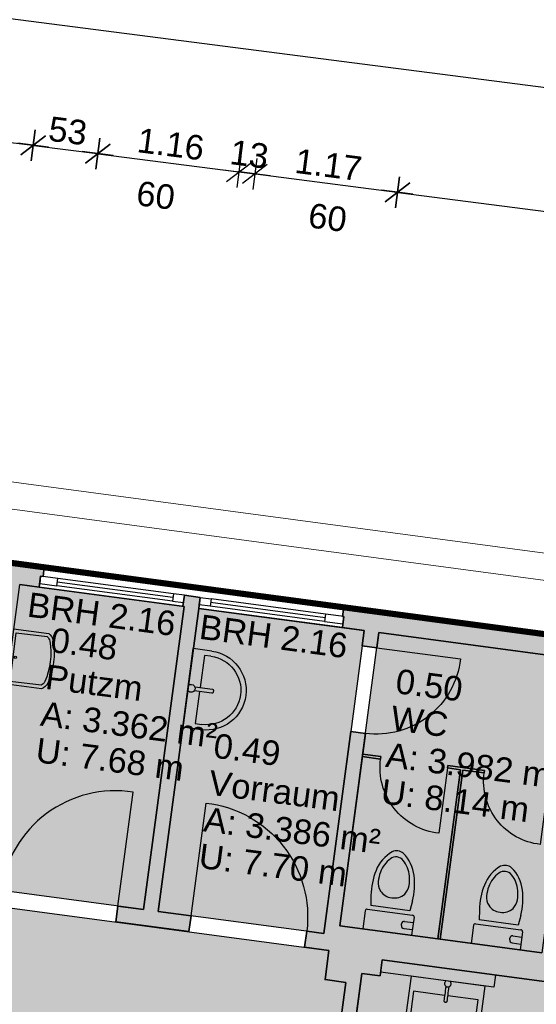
# Model space of a CAD drawing. Header units: metres. Extents: x 344112.5 to 344211.1, y 5709456.4 to 5709545.2.
# Tile 11 of 51: x 344142.1 to 344146.3, y 5709487.4 to 5709495.4. Entities that reach past the tile are written whole.
import ezdxf
from ezdxf.enums import TextEntityAlignment as Align

# ---------------------------------------------------------------- set-up
doc = ezdxf.new("R2010")
doc.units = ezdxf.units.M
doc.linetypes.add('AUSGEZOGEN', pattern=[0])
doc.layers.add('Bemassung', color=7, linetype='Continuous')
doc.layers.add('Polygonflächen', color=7, linetype='Continuous')
doc.layers.add('BGF', color=2, linetype='Continuous', plot=False)
for name, color, linetype, lineweight in [('Dach', 6, 'AUSGEZOGEN', 13), ('Fenster', 7, 'AUSGEZOGEN', 25), ('Sanitär', 7, 'AUSGEZOGEN', 25), ('Schraffur', 8, 'Continuous', 25), ('Text', 7, 'Continuous', 13), ('Türen', 7, 'AUSGEZOGEN', 25), ('Wand', 7, 'AUSGEZOGEN', 35)]:
    doc.layers.add(name, color=color, linetype=linetype, lineweight=lineweight)
doc.styles.get("Standard").update_dxf_attribs({"font": 'arial.ttf'})
doc.dimstyles.new('1', dxfattribs={"dimtxt": 0.2, "dimasz": 0.005, "dimexe": 0.08, "dimexo": 0, "dimgap": 0.05, "dimtad": 3, "dimzin": 3, "dimdsep": 46, "dimtxsty": 'Standard', "dimblk": '1000hands_BEMPFEIL', "dimcen": 1, "dimdle": 0.08, "dimse1": 1, "dimse2": 1, "dimclre": 256, "dimazin": 2, "dimtfac": 1, "dimtix": 1, "dimtmove": 2, "dimatfit": 3, "dimldrblk": '1000hands_BEMPFEIL', "dimfxl": 1, "dimtolj": 1, "dimtzin": 0, "dimarcsym": 0})
doc.dimstyles.new('Copy of 1', dxfattribs={"dimtxt": 0.2, "dimasz": 0.005, "dimexe": 0.08, "dimexo": 0, "dimgap": 0.05, "dimtad": 3, "dimdec": 0, "dimlfac": 100, "dimzin": 3, "dimdsep": 46, "dimtxsty": 'Standard', "dimblk": '1000hands_BEMPFEIL', "dimcen": 1, "dimdle": 0.08, "dimse1": 1, "dimse2": 1, "dimclre": 256, "dimazin": 2, "dimtfac": 1, "dimtdec": 0, "dimtix": 1, "dimtmove": 2, "dimatfit": 3, "dimldrblk": '1000hands_BEMPFEIL', "dimfxl": 1, "dimtolj": 1, "dimtzin": 0, "dimarcsym": 0})

# ---------------------------------------------------------------- blocks, each defined once
blk = doc.blocks.new('A$C3A5037E9')
at = {"layer": 'Sanitär'}
for p, q in [((-0.0164, 0.2012), (-0.0164, 0.0538)), ((0.0164, 0.0538), (0.0164, 0.2012)), ((-0.3273, 0.1527), (-0.3273, 0)), ((-0.2836, 0.0982), (-0.2836, 0.1527)), ((-0.0164, 0.0982), (-0.2836, 0.0982)), ((0.2836, 0.0982), (0.0164, 0.0982)), ((0.2836, 0.1527), (0.2836, 0.0982)), ((0.3273, 0.1527), (0.3273, 0))]:
    blk.add_line(p, q, dxfattribs=at)
blk.add_lwpolyline([(-0.3273, 0), (0.3273, 0)], dxfattribs=at)
for centre, radius, start, end in [((0, 0.1527), 0.3273, 360, 180), ((0, 0.0255), 0.0327, 360, 180), ((0, 0.0255), 0.0327, 180, 231.67049), ((0, 0.0255), 0.0327, 308.32951, 360)]:
    blk.add_arc(centre, radius, start, end, dxfattribs=at)
at = {"layer": 'Sanitär', "ltscale": 0.5}
blk.add_arc((0, 0.1527), 0.2836, 360, 180, dxfattribs=at)
at = {"layer": 'Sanitär'}
blk.add_open_spline([(0.0164, 0.2012), (0.0164, 0.2025), (0.0155, 0.2049), (0.0119, 0.2081), (0.0064, 0.2102), (0, 0.2109), (-0.0064, 0.2102), (-0.0119, 0.2081), (-0.0155, 0.2049), (-0.0164, 0.2025), (-0.0164, 0.2012)], degree=3, dxfattribs=at)
blk = doc.blocks.new('A$C0B9A1A38')
at = {"layer": 'Sanitär'}
for p, q in [((-0.172, -0.1278), (-0.172, 0)), ((0.172, -0.1278), (0.172, 0)), ((-0.1104, -0.0402), (-0.172, -0.0402)), ((-0.0916, -0.059), (-0.0916, -0.0715)), ((-0.1104, -0.0902), (-0.172, -0.0902)), ((0.1595, -0.1403), (-0.1595, -0.1403)), ((-0.1462, -0.2389), (-0.1374, -0.1692)), ((-0.1374, -0.1692), (0.1374, -0.1692)), ((0.1462, -0.2389), (0.1374, -0.1692))]:
    blk.add_line(p, q, dxfattribs=at)
for centre, radius, start, end in [((-0.1104, -0.059), 0.0188, 360, 90.00001), ((-0.1595, -0.1278), 0.0125, 180.00003, 270), ((-0.1104, -0.0715), 0.0188, 270, 360), ((0.1595, -0.1278), 0.0125, 270, 360), ((0.3531, -0.2939), 0.5023, 173.71402, 194.05169), ((-0.0038, -0.349), 0.1073, 88.33735, 139.91156), ((0.0038, -0.349), 0.1073, 40.08844, 91.66265), ((-0.3531, -0.2939), 0.5023, 345.9483, 6.28598), ((0.1355, -0.3516), 0.2446, 177.96841, 193.52907), ((0.0001, -0.3469), 0.1089, 142.00731, 178.05316), ((-0.0001, -0.3469), 0.1089, 1.94684, 37.99269), ((-0.1355, -0.3516), 0.2446, 346.47093, 2.03159), ((0.0964, -0.3651), 0.2034, 192.3952, 225.95076), ((-0.0964, -0.3651), 0.2034, 314.04924, 347.6048), ((0.1197, -0.3529), 0.2616, 193.93182, 232.72293), ((-0.1197, -0.3529), 0.2616, 307.27707, 346.06818), ((0.0001, -0.465), 0.0647, 225.80607, 269.94071), ((-0.0001, -0.465), 0.0647, 270.05929, 314.19393), ((0.0001, -0.4979), 0.0741, 238.41336, 269.94158), ((-0.0001, -0.4979), 0.0741, 270.05842, 301.58664)]:
    blk.add_arc(centre, radius, start, end, dxfattribs=at)
blk = doc.blocks.new('A$C11B22A7E')
at = {"layer": 'Sanitär'}
for points in [[(-0.0298, 0.1515), (0.1639, 0.1515, -0.179535), (0.1937, 0.1164, -0.14038), (0.1937, -0.1175, -0.179535), (0.1639, -0.1525), (-0.0298, -0.1525)], [(-0.0114, 0.1331), (0.1587, 0.1331, -0.152411), (0.1762, 0.1107, -0.139519), (0.1762, -0.1117, -0.152411), (0.1587, -0.1342), (-0.0114, -0.1342)]]:
    blk.add_lwpolyline(points, format="xyb", dxfattribs=at)
blk.add_lwpolyline([(-0.0114, -0.1342), (-0.0114, 0.1331)], dxfattribs=at)
blk.add_circle((0, 0), 0.00639, dxfattribs=at)
blk = doc.blocks.new('San')
at = {"layer": 'Sanitär'}
for points in [[(92.3187, 100.3011), (92.7651, 100.3011, 0.460072), (92.8537, 100.4265, -0.082174), (92.8537, 100.7992, 0.460072), (92.7651, 100.9246), (92.3187, 100.9246)], [(92.4399, 100.5993), (92.4399, 100.3387), (92.6997, 100.3387), (92.7561, 100.3387, 0.305882), (92.7945, 100.4451, -0.093251), (92.7945, 100.7735, 0.305857), (92.7561, 100.8799, 0.005001), (92.7556, 100.8799), (92.4399, 100.8799), (92.4399, 100.6266)]]:
    blk.add_lwpolyline(points, format="xyb", dxfattribs=at)
blk.add_lwpolyline([(92.3187, 100.9243), (92.3187, 100.3011)], dxfattribs=at)
for start, end in [(90.00001, 141.67049), (218.32952, 270.00001), (270.00001, 90.00001)]:
    blk.add_arc((92.3399, 100.6129), 0.0273, start, end, dxfattribs=at)
blk.add_open_spline([(92.3636, 100.5993), (92.4132, 100.5993), (92.4543, 100.5993), (92.4868, 100.5993), (92.4878, 100.5993), (92.4899, 100.6), (92.4925, 100.603), (92.4943, 100.6076), (92.4949, 100.6129), (92.4943, 100.6183), (92.4925, 100.6228), (92.4899, 100.6259), (92.4878, 100.6266), (92.4868, 100.6266), (92.4543, 100.6266), (92.4132, 100.6266), (92.3636, 100.6266)], degree=3, knots=[0, 0, 0, 0, 1, 1, 1, 1.125, 1.25, 1.375, 1.5, 1.625, 1.75, 1.875, 2, 2, 2, 3, 3, 3, 3], dxfattribs=at)
blk = doc.blocks.new('1000hands_BEMPFEIL')
at = {"color": 0}
for p, q in [((-18, -18), (18, 18)), ((0, -25.4), (0, 25.4)), ((-25.4, 0), (25.4, 0))]:
    blk.add_line(p, q, dxfattribs=at)
blk = doc.blocks.new('*D372')
at = {"layer": 'Bemassung', "color": 0, "lineweight": -2, "transparency": 16777216}
blk.add_line((344139.5515, 5709471.2506), (344142.5681, 5709470.8612), dxfattribs=at)
at = {"layer": 'Defpoints', "color": 0, "transparency": 16777216}
for p in [(344141.7568, 5709488.375, 0), (344144.5434, 5709486.1261, 0), (344142.5731, 5709470.8606)]:
    blk.add_point(p, dxfattribs=at)
at = {"layer": 'Bemassung', "color": 0, "lineweight": -2, "transparency": 16777216, "xscale": 0.005, "yscale": 0.005, "zscale": 0.005}
for p, rotation in [((344139.5466, 5709471.2512), 172.6453569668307), ((344142.5731, 5709470.8606), 352.6453569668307)]:
    blk.add_blockref('1000hands_BEMPFEIL', p, dxfattribs=dict(at, rotation=rotation))
at = {"layer": 'Bemassung', "color": 0, "transparency": 16777216, "insert": (344141.0793, 5709471.2068), "char_height": 0.2, "attachment_point": 5, "rotation": 352.64536}
blk.add_mtext('\\A1;3.05', dxfattribs=at)
blk = doc.blocks.new('*D380')
at = {"layer": 'Bemassung', "color": 0, "lineweight": -2, "transparency": 16777216}
blk.add_line((344141.0502, 5709494.5675), (344142.1911, 5709494.4203), dxfattribs=at)
at = {"layer": 'Defpoints', "color": 0, "transparency": 16777216}
for p in [(344142.196, 5709494.4196), (344140.6018, 5709491.1322, 0), (344141.7615, 5709491.0532, 0)]:
    blk.add_point(p, dxfattribs=at)
at = {"layer": 'Bemassung', "color": 0, "lineweight": -2, "transparency": 16777216, "xscale": 0.005, "yscale": 0.005, "zscale": 0.005}
for p, rotation in [((344141.0453, 5709494.5682), 172.6453569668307), ((344142.196, 5709494.4196), 352.6453569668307)]:
    blk.add_blockref('1000hands_BEMPFEIL', p, dxfattribs=dict(at, rotation=rotation))
at = {"layer": 'Bemassung', "color": 0, "transparency": 16777216, "insert": (344141.6401, 5709494.6448), "char_height": 0.2, "attachment_point": 5, "rotation": 352.64536}
blk.add_mtext('\\A1;1.16', dxfattribs=at)
blk = doc.blocks.new('*D381')
at = {"layer": 'Bemassung', "color": 0, "lineweight": -2, "transparency": 16777216}
blk.add_line((344142.201, 5709494.419), (344142.7167, 5709494.3524), dxfattribs=at)
at = {"layer": 'Defpoints', "color": 0, "transparency": 16777216}
for p in [(344142.7217, 5709494.3518), (344141.7615, 5709491.0532, 0), (344142.2868, 5709490.983, 0)]:
    blk.add_point(p, dxfattribs=at)
at = {"layer": 'Bemassung', "color": 0, "lineweight": -2, "transparency": 16777216, "xscale": 0.005, "yscale": 0.005, "zscale": 0.005}
for p, rotation in [((344142.196, 5709494.4196), 172.6453569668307), ((344142.7217, 5709494.3518), 352.6453569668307)]:
    blk.add_blockref('1000hands_BEMPFEIL', p, dxfattribs=dict(at, rotation=rotation))
at = {"layer": 'Bemassung', "color": 0, "transparency": 16777216, "insert": (344142.4783, 5709494.5366), "char_height": 0.2, "attachment_point": 5, "rotation": 352.64536}
blk.add_mtext('\\A1;53', dxfattribs=at)
blk = doc.blocks.new('*D382')
at = {"layer": 'Bemassung', "color": 0, "lineweight": -2, "transparency": 16777216}
blk.add_line((344142.7266, 5709494.3512), (344143.8668, 5709494.204), dxfattribs=at)
at = {"layer": 'Defpoints', "color": 0, "transparency": 16777216}
for p in [(344143.8718, 5709494.2033), (344142.2868, 5709490.983, 0), (344143.4267, 5709490.7548, 0)]:
    blk.add_point(p, dxfattribs=at)
at = {"layer": 'Bemassung', "color": 0, "lineweight": -2, "transparency": 16777216, "xscale": 0.005, "yscale": 0.005, "zscale": 0.005}
for p, rotation in [((344142.7217, 5709494.3518), 172.6453569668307), ((344143.8718, 5709494.2033), 352.6453569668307)]:
    blk.add_blockref('1000hands_BEMPFEIL', p, dxfattribs=dict(at, rotation=rotation))
at = {"layer": 'Bemassung', "color": 0, "transparency": 16777216, "insert": (344143.3162, 5709494.4284), "char_height": 0.2, "attachment_point": 5, "rotation": 352.64536}
blk.add_mtext('\\A1;1.16', dxfattribs=at)
blk = doc.blocks.new('*D383')
at = {"layer": 'Bemassung', "color": 0, "lineweight": -2, "transparency": 16777216}
for p, q in [((344143.8668, 5709494.204), (344143.8619, 5709494.2046)), ((344143.8718, 5709494.2033), (344144.0007, 5709494.1867)), ((344144.0057, 5709494.1861), (344144.0106, 5709494.1854))]:
    blk.add_line(p, q, dxfattribs=at)
at = {"layer": 'Defpoints', "color": 0, "transparency": 16777216}
for p in [(344144.0007, 5709494.1867), (344143.4267, 5709490.7548, 0), (344143.5555, 5709490.7376, 0)]:
    blk.add_point(p, dxfattribs=at)
at = {"layer": 'Bemassung', "color": 0, "lineweight": -2, "transparency": 16777216, "xscale": 0.005, "yscale": 0.005, "zscale": 0.005}
for p, rotation in [((344143.8718, 5709494.2033), 352.6453569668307), ((344144.0007, 5709494.1867), 172.6453569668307)]:
    blk.add_blockref('1000hands_BEMPFEIL', p, dxfattribs=dict(at, rotation=rotation))
at = {"layer": 'Bemassung', "color": 0, "transparency": 16777216, "insert": (344143.9557, 5709494.346), "char_height": 0.2, "attachment_point": 5, "rotation": 352.64536}
blk.add_mtext('\\A1;13', dxfattribs=at)
blk = doc.blocks.new('*D384')
at = {"layer": 'Bemassung', "color": 0, "lineweight": -2, "transparency": 16777216}
blk.add_line((344144.0057, 5709494.1861), (344145.1565, 5709494.0375), dxfattribs=at)
at = {"layer": 'Defpoints', "color": 0, "transparency": 16777216}
for p in [(344145.1614, 5709494.0369), (344143.5555, 5709490.7376, 0), (344144.7252, 5709490.6571, 0)]:
    blk.add_point(p, dxfattribs=at)
at = {"layer": 'Bemassung', "color": 0, "lineweight": -2, "transparency": 16777216, "xscale": 0.005, "yscale": 0.005, "zscale": 0.005}
for p, rotation in [((344144.0007, 5709494.1867), 172.6453569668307), ((344145.1614, 5709494.0369), 352.6453569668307)]:
    blk.add_blockref('1000hands_BEMPFEIL', p, dxfattribs=dict(at, rotation=rotation))
at = {"layer": 'Bemassung', "color": 0, "transparency": 16777216, "insert": (344144.6003, 5709494.261), "char_height": 0.2, "attachment_point": 5, "rotation": 352.64536}
blk.add_mtext('\\A1;1.17', dxfattribs=at)
blk = doc.blocks.new('*D385')
at = {"layer": 'Bemassung', "color": 0, "lineweight": -2, "transparency": 16777216}
blk.add_line((344145.1664, 5709494.0363), (344148.6853, 5709493.5821), dxfattribs=at)
at = {"layer": 'Defpoints', "color": 0, "transparency": 16777216}
for p in [(344148.6902, 5709493.5814), (344144.7252, 5709490.6571, 0), (344147.9121, 5709487.5525, 0)]:
    blk.add_point(p, dxfattribs=at)
at = {"layer": 'Bemassung', "color": 0, "lineweight": -2, "transparency": 16777216, "xscale": 0.005, "yscale": 0.005, "zscale": 0.005}
for p, rotation in [((344145.1614, 5709494.0369), 172.6453569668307), ((344148.6902, 5709493.5814), 352.6453569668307)]:
    blk.add_blockref('1000hands_BEMPFEIL', p, dxfattribs=dict(at, rotation=rotation))
at = {"layer": 'Bemassung', "color": 0, "transparency": 16777216, "insert": (344146.9453, 5709493.9601), "char_height": 0.2, "attachment_point": 5, "rotation": 352.64536}
blk.add_mtext('\\A1;3.56', dxfattribs=at)
blk = doc.blocks.new('*D386')
at = {"layer": 'Bemassung', "color": 0, "lineweight": -2, "transparency": 16777216}
blk.add_line((344131.4494, 5709496.815), (344147.4168, 5709494.7541), dxfattribs=at)
at = {"layer": 'Defpoints', "color": 0, "transparency": 16777216}
for p in [(344147.4217, 5709494.7534), (344130.8882, 5709492.5061, 0), (344146.8562, 5709490.3724, 0)]:
    blk.add_point(p, dxfattribs=at)
at = {"layer": 'Bemassung', "color": 0, "lineweight": -2, "transparency": 16777216, "xscale": 0.005, "yscale": 0.005, "zscale": 0.005}
for p, rotation in [((344131.4444, 5709496.8157), 172.6453569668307), ((344147.4217, 5709494.7534), 352.6453569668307)]:
    blk.add_blockref('1000hands_BEMPFEIL', p, dxfattribs=dict(at, rotation=rotation))
at = {"layer": 'Bemassung', "color": 0, "transparency": 16777216, "insert": (344139.4525, 5709495.9354), "char_height": 0.2, "attachment_point": 5, "rotation": 352.64536}
blk.add_mtext('\\A1;16.11', dxfattribs=at)
blk = doc.blocks.new('*D150')
at = {"layer": 'Bemassung', "color": 0, "lineweight": -2, "transparency": 16777216}
blk.add_line((344139.54, 5709496.7791), (344142.6739, 5709496.3746), dxfattribs=at)
at = {"layer": 'Defpoints', "color": 0, "transparency": 16777216}
for p in [(344142.6789, 5709496.3739), (344138.8096, 5709491.1599, 0), (344141.9504, 5709490.7301, 0)]:
    blk.add_point(p, dxfattribs=at)
at = {"layer": 'Bemassung', "color": 0, "lineweight": -2, "transparency": 16777216, "xscale": 0.005, "yscale": 0.005, "zscale": 0.005}
for p, rotation in [((344139.535, 5709496.7797), 172.6453569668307), ((344142.6789, 5709496.3739), 352.6453569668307)]:
    blk.add_blockref('1000hands_BEMPFEIL', p, dxfattribs=dict(at, rotation=rotation))
at = {"layer": 'Bemassung', "color": 0, "transparency": 16777216, "insert": (344141.1264, 5709496.7277), "char_height": 0.2, "attachment_point": 5, "rotation": 352.64536}
blk.add_mtext('\\A1;3.17', dxfattribs=at)
blk = doc.blocks.new('*D151')
at = {"layer": 'Bemassung', "color": 0, "lineweight": -2, "transparency": 16777216}
for p, q in [((344142.6739, 5709496.3746), (344142.6689, 5709496.3752)), ((344142.6789, 5709496.3739), (344142.7984, 5709496.3585)), ((344142.8034, 5709496.3578), (344142.8084, 5709496.3572))]:
    blk.add_line(p, q, dxfattribs=at)
at = {"layer": 'Defpoints', "color": 0, "transparency": 16777216}
for p in [(344142.7984, 5709496.3585), (344142.0866, 5709490.843, 0), (344141.9504, 5709490.7301, 0)]:
    blk.add_point(p, dxfattribs=at)
at = {"layer": 'Bemassung', "color": 0, "lineweight": -2, "transparency": 16777216, "xscale": 0.005, "yscale": 0.005, "zscale": 0.005}
for p, rotation in [((344142.6789, 5709496.3739), 352.6453569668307), ((344142.7984, 5709496.3585), 172.6453569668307)]:
    blk.add_blockref('1000hands_BEMPFEIL', p, dxfattribs=dict(at, rotation=rotation))
at = {"layer": 'Bemassung', "color": 0, "transparency": 16777216, "insert": (344142.7579, 5709496.5154), "char_height": 0.2, "attachment_point": 5, "rotation": 352.64536}
blk.add_mtext('\\A1;12', dxfattribs=at)
blk = doc.blocks.new('*D152')
at = {"layer": 'Bemassung', "color": 0, "lineweight": -2, "transparency": 16777216}
blk.add_line((344142.8034, 5709496.3578), (344144.1324, 5709496.1863), dxfattribs=at)
at = {"layer": 'Defpoints', "color": 0, "transparency": 16777216}
for p in [(344144.1373, 5709496.1857), (344142.0866, 5709490.843, 0), (344143.4247, 5709490.6642, 0)]:
    blk.add_point(p, dxfattribs=at)
at = {"layer": 'Bemassung', "color": 0, "lineweight": -2, "transparency": 16777216, "xscale": 0.005, "yscale": 0.005, "zscale": 0.005}
for p, rotation in [((344142.7984, 5709496.3585), 172.6453569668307), ((344144.1373, 5709496.1857), 352.6453569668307)]:
    blk.add_blockref('1000hands_BEMPFEIL', p, dxfattribs=dict(at, rotation=rotation))
at = {"layer": 'Bemassung', "color": 0, "transparency": 16777216, "insert": (344143.4874, 5709496.423), "char_height": 0.2, "attachment_point": 5, "rotation": 352.64536}
blk.add_mtext('\\A1;1.35', dxfattribs=at)
blk = doc.blocks.new('*D153')
at = {"layer": 'Bemassung', "color": 0, "lineweight": -2, "transparency": 16777216}
blk.add_line((344144.1423, 5709496.185), (344145.6002, 5709495.9968), dxfattribs=at)
at = {"layer": 'Defpoints', "color": 0, "transparency": 16777216}
for p in [(344145.6051, 5709495.9962), (344143.4247, 5709490.6642, 0), (344144.8916, 5709490.4682, 0)]:
    blk.add_point(p, dxfattribs=at)
at = {"layer": 'Bemassung', "color": 0, "lineweight": -2, "transparency": 16777216, "xscale": 0.005, "yscale": 0.005, "zscale": 0.005}
for p, rotation in [((344144.1373, 5709496.1857), 172.6453569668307), ((344145.6051, 5709495.9962), 352.6453569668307)]:
    blk.add_blockref('1000hands_BEMPFEIL', p, dxfattribs=dict(at, rotation=rotation))
at = {"layer": 'Bemassung', "color": 0, "transparency": 16777216, "insert": (344144.8907, 5709496.2418), "char_height": 0.2, "attachment_point": 5, "rotation": 352.64536}
blk.add_mtext('\\A1;1.48', dxfattribs=at)
blk = doc.blocks.new('*D154')
at = {"layer": 'Bemassung', "color": 0, "lineweight": -2, "transparency": 16777216}
for p, q in [((344145.6002, 5709495.9968), (344145.5952, 5709495.9975)), ((344145.6051, 5709495.9962), (344145.7241, 5709495.9808)), ((344145.7291, 5709495.9802), (344145.7341, 5709495.9796))]:
    blk.add_line(p, q, dxfattribs=at)
at = {"layer": 'Defpoints', "color": 0, "transparency": 16777216}
for p in [(344145.7241, 5709495.9808), (344144.8916, 5709490.4682, 0), (344145.0106, 5709490.4523, 0)]:
    blk.add_point(p, dxfattribs=at)
at = {"layer": 'Bemassung', "color": 0, "lineweight": -2, "transparency": 16777216, "xscale": 0.005, "yscale": 0.005, "zscale": 0.005}
for p, rotation in [((344145.6051, 5709495.9962), 352.6453569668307), ((344145.7241, 5709495.9808), 172.6453569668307)]:
    blk.add_blockref('1000hands_BEMPFEIL', p, dxfattribs=dict(at, rotation=rotation))
at = {"layer": 'Bemassung', "color": 0, "transparency": 16777216, "insert": (344145.6839, 5709496.1377), "char_height": 0.2, "attachment_point": 5, "rotation": 352.64536}
blk.add_mtext('\\A1;12', dxfattribs=at)
blk = doc.blocks.new('*D155')
at = {"layer": 'Bemassung', "color": 0, "lineweight": -2, "transparency": 16777216}
blk.add_line((344145.7291, 5709495.9802), (344147.3648, 5709495.7691), dxfattribs=at)
at = {"layer": 'Defpoints', "color": 0, "transparency": 16777216}
for p in [(344147.3697, 5709495.7685), (344145.0106, 5709490.4523, 0), (344146.6334, 5709490.064, 0)]:
    blk.add_point(p, dxfattribs=at)
at = {"layer": 'Bemassung', "color": 0, "lineweight": -2, "transparency": 16777216, "xscale": 0.005, "yscale": 0.005, "zscale": 0.005}
for p, rotation in [((344145.7241, 5709495.9808), 172.6453569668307), ((344147.3697, 5709495.7685), 352.6453569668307)]:
    blk.add_blockref('1000hands_BEMPFEIL', p, dxfattribs=dict(at, rotation=rotation))
at = {"layer": 'Bemassung', "color": 0, "transparency": 16777216, "insert": (344146.5664, 5709496.0255), "char_height": 0.2, "attachment_point": 5, "rotation": 352.64536}
blk.add_mtext('\\A1;1.66', dxfattribs=at)
blk = doc.blocks.new('*D163')
at = {"layer": 'Bemassung', "color": 0, "lineweight": -2, "transparency": 16777216}
blk.add_line((344139.7858, 5709497.7556), (344142.5925, 5709497.3934), dxfattribs=at)
at = {"layer": 'Defpoints', "color": 0, "transparency": 16777216}
for p in [(344142.5975, 5709497.3927), (344138.6074, 5709488.6647, 0), (344141.4224, 5709488.2885, 0)]:
    blk.add_point(p, dxfattribs=at)
at = {"layer": 'Bemassung', "color": 0, "lineweight": -2, "transparency": 16777216, "xscale": 0.005, "yscale": 0.005, "zscale": 0.005}
for p, rotation in [((344139.7809, 5709497.7563), 172.6453569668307), ((344142.5975, 5709497.3927), 352.6453569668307)]:
    blk.add_blockref('1000hands_BEMPFEIL', p, dxfattribs=dict(at, rotation=rotation))
at = {"layer": 'Bemassung', "color": 0, "transparency": 16777216, "insert": (344141.2086, 5709497.7253), "char_height": 0.2, "attachment_point": 5, "rotation": 352.64536}
blk.add_mtext('\\A1;2.84', dxfattribs=at)
blk = doc.blocks.new('*D164')
at = {"layer": 'Bemassung', "color": 0, "lineweight": -2, "transparency": 16777216}
for p, q in [((344142.9295, 5709497.3483), (344142.9245, 5709497.349)), ((344142.9394, 5709497.347), (344142.9444, 5709497.3464))]:
    blk.add_line(p, q, dxfattribs=at)
at = {"layer": 'Defpoints', "color": 0, "transparency": 16777216}
for p in [(344142.9345, 5709497.3477), (344141.7594, 5709488.2435, 0), (344141.7594, 5709488.2435, 0)]:
    blk.add_point(p, dxfattribs=at)
at = {"layer": 'Bemassung', "color": 0, "lineweight": -2, "transparency": 16777216, "xscale": 0.005, "yscale": 0.005, "zscale": 0.005}
for rotation in [352.6453569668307, 172.6453569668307]:
    blk.add_blockref('1000hands_BEMPFEIL', (344142.9345, 5709497.3477), dxfattribs=dict(at, rotation=rotation))
at = {"layer": 'Bemassung', "color": 0, "transparency": 16777216, "insert": (344142.9539, 5709497.4985), "char_height": 0.2, "attachment_point": 5, "rotation": 352.64536}
blk.add_mtext('\\A1;0', dxfattribs=at)
blk = doc.blocks.new('*D165')
at = {"layer": 'Bemassung', "color": 0, "lineweight": -2, "transparency": 16777216}
blk.add_line((344142.9396, 5709497.3485), (344145.9436, 5709496.9608), dxfattribs=at)
at = {"layer": 'Defpoints', "color": 0, "transparency": 16777216}
for p in [(344145.9486, 5709496.9602), (344141.7594, 5709488.2435, 0), (344144.7408, 5709487.603, 0)]:
    blk.add_point(p, dxfattribs=at)
at = {"layer": 'Bemassung', "color": 0, "lineweight": -2, "transparency": 16777216, "xscale": 0.005, "yscale": 0.005, "zscale": 0.005}
for p, rotation in [((344142.9347, 5709497.3492), 172.6453569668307), ((344145.9486, 5709496.9602), 352.6453569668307)]:
    blk.add_blockref('1000hands_BEMPFEIL', p, dxfattribs=dict(at, rotation=rotation))
at = {"layer": 'Bemassung', "color": 0, "transparency": 16777216, "insert": (344144.4611, 5709497.3056), "char_height": 0.2, "attachment_point": 5, "rotation": 352.64536}
blk.add_mtext('\\A1;3.04', dxfattribs=at)
blk = doc.blocks.new('*D166')
at = {"layer": 'Bemassung', "color": 0, "lineweight": -2, "transparency": 16777216}
for p, q in [((344145.9436, 5709496.9608), (344145.9386, 5709496.9615)), ((344145.9486, 5709496.9602), (344146.068, 5709496.9448)), ((344146.0729, 5709496.9441), (344146.0779, 5709496.9435))]:
    blk.add_line(p, q, dxfattribs=at)
at = {"layer": 'Defpoints', "color": 0, "transparency": 16777216}
for p in [(344146.068, 5709496.9448), (344144.8717, 5709487.6763, 0), (344144.7408, 5709487.603, 0)]:
    blk.add_point(p, dxfattribs=at)
at = {"layer": 'Bemassung', "color": 0, "lineweight": -2, "transparency": 16777216, "xscale": 0.005, "yscale": 0.005, "zscale": 0.005}
for p, rotation in [((344145.9486, 5709496.9602), 352.6453569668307), ((344146.068, 5709496.9448), 172.6453569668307)]:
    blk.add_blockref('1000hands_BEMPFEIL', p, dxfattribs=dict(at, rotation=rotation))
at = {"layer": 'Bemassung', "color": 0, "transparency": 16777216, "insert": (344146.0275, 5709497.1016), "char_height": 0.2, "attachment_point": 5, "rotation": 352.64536}
blk.add_mtext('\\A1;12', dxfattribs=at)
blk = doc.blocks.new('*D167')
at = {"layer": 'Bemassung', "color": 0, "lineweight": -2, "transparency": 16777216}
blk.add_line((344146.0729, 5709496.9441), (344148.8504, 5709496.5856), dxfattribs=at)
at = {"layer": 'Defpoints', "color": 0, "transparency": 16777216}
for p in [(344148.8554, 5709496.585), (344144.8717, 5709487.6763, 0), (344147.6741, 5709487.4329, 0)]:
    blk.add_point(p, dxfattribs=at)
at = {"layer": 'Bemassung', "color": 0, "lineweight": -2, "transparency": 16777216, "xscale": 0.005, "yscale": 0.005, "zscale": 0.005}
for p, rotation in [((344146.068, 5709496.9448), 172.6453569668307), ((344148.8554, 5709496.585), 352.6453569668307)]:
    blk.add_blockref('1000hands_BEMPFEIL', p, dxfattribs=dict(at, rotation=rotation))
at = {"layer": 'Bemassung', "color": 0, "transparency": 16777216, "insert": (344147.4812, 5709496.9157), "char_height": 0.2, "attachment_point": 5, "rotation": 352.64536}
blk.add_mtext('\\A1;2.81', dxfattribs=at)
blk = doc.blocks.new('*D27')
at = {"layer": 'Bemassung', "color": 0, "lineweight": -2, "transparency": 16777216}
blk.add_line((344129.1838, 5709500.1323), (344149.1973, 5709497.5492), dxfattribs=at)
at = {"layer": 'Defpoints', "color": 0, "transparency": 16777216}
for p in [(344149.2023, 5709497.5485), (344127.9079, 5709490.2861, 0), (344147.9121, 5709487.5525, 0)]:
    blk.add_point(p, dxfattribs=at)
at = {"layer": 'Bemassung', "color": 0, "lineweight": -2, "transparency": 16777216, "xscale": 0.005, "yscale": 0.005, "zscale": 0.005}
for p, rotation in [((344129.1788, 5709500.133), 172.6453569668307), ((344149.2023, 5709497.5485), 352.6453569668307)]:
    blk.add_blockref('1000hands_BEMPFEIL', p, dxfattribs=dict(at, rotation=rotation))
at = {"layer": 'Bemassung', "color": 0, "transparency": 16777216, "insert": (344139.21, 5709498.9916), "char_height": 0.2, "attachment_point": 5, "rotation": 352.64536}
blk.add_mtext('\\A1;20.19', dxfattribs=at)

msp = doc.modelspace()

# ---------------------------------------------------------------- hatches: boundary and pattern name
at = {"layer": 'Polygonflächen'}
h = msp.add_hatch(color=134, dxfattribs=at)
h.dxf.hatch_style = 1
h.paths.add_polyline_path([(344143.4247, 5709490.6642), (344142.0866, 5709490.843), (344141.7568, 5709488.375), (344143.0949, 5709488.1962)])
h = msp.add_hatch(color=134, dxfattribs=at)
h.dxf.hatch_style = 1
h.paths.add_polyline_path([(344144.7817, 5709489.6455), (344144.875, 5709490.3435), (344144.8916, 5709490.4682), (344143.5436, 5709490.6483), (344143.2138, 5709488.1803), (344144.5618, 5709488.0002)])
h = msp.add_hatch(color=134, dxfattribs=at)
h.dxf.hatch_style = 1
h.paths.add_polyline_path([(344146.6334, 5709490.064), (344146.5244, 5709490.0785), (344146.5469, 5709490.247), (344145.0106, 5709490.4523), (344144.6914, 5709488.0636), (344146.3367, 5709487.8437)])
h = msp.add_hatch(color=254, dxfattribs=at)
h.dxf.hatch_style = 1
h.paths.add_polyline_path([(344144.7408, 5709487.603), (344144.5723, 5709487.6255), (344144.6041, 5709487.8634), (344141.7594, 5709488.2435), (344141.7276, 5709488.0056), (344141.3906, 5709488.0506), (344141.4224, 5709488.2885), (344138.6074, 5709488.6647), (344138.3782, 5709486.9499), (344144.5434, 5709486.1261)])
h = msp.add_hatch(color=134, dxfattribs=at)
h.dxf.hatch_style = 1
h.paths.add_polyline_path([(344147.6741, 5709487.4329), (344145.0376, 5709487.7853), (344145.0203, 5709487.6564), (344144.8717, 5709487.6763), (344144.6624, 5709486.1102), (344147.4476, 5709485.738)])
at = {"layer": 'Schraffur'}
h = msp.add_hatch(color=256, dxfattribs=at)
h.dxf.hatch_style = 1
h.paths.add_polyline_path([(344141.9352, 5709488.3511), (344141.7568, 5709488.375), (344142.0866, 5709490.843), (344142.2451, 5709490.8219), (344142.2571, 5709490.9111), (344142.2769, 5709490.9084), (344142.2868, 5709490.983), (344141.7615, 5709491.0532), (344141.7469, 5709490.9439), (344141.7866, 5709490.9386), (344141.7793, 5709490.8841), (344141.8487, 5709490.8748), (344141.8315, 5709490.746), (344141.9504, 5709490.7301), (344141.6378, 5709488.3909), (344141.3801, 5709488.4253), (344141.3629, 5709488.2965), (344141.4224, 5709488.2885), (344141.3906, 5709488.0506), (344141.7276, 5709488.0056), (344141.7594, 5709488.2435), (344141.918, 5709488.2223)])
h = msp.add_hatch(color=256, dxfattribs=at)
h.dxf.hatch_style = 1
h.paths.add_polyline_path([(344143.5436, 5709490.6483), (344143.5555, 5709490.7376), (344143.4267, 5709490.7548), (344143.4147, 5709490.6656), (344143.4247, 5709490.6642), (344143.0949, 5709488.1962), (344142.8867, 5709488.224), (344142.8695, 5709488.0951), (344143.4642, 5709488.0157), (344143.4814, 5709488.1445), (344143.2138, 5709488.1803)])
h = msp.add_hatch(color=256, dxfattribs=at)
h.dxf.hatch_style = 1
h.paths.add_polyline_path([(344146.8562, 5709490.3724), (344144.7252, 5709490.6571), (344144.7152, 5709490.5826), (344144.7251, 5709490.5813), (344144.7132, 5709490.4921), (344144.8916, 5709490.4682), (344144.875, 5709490.3435), (344144.9939, 5709490.3276), (344145.0106, 5709490.4523), (344146.5469, 5709490.247), (344146.5244, 5709490.0785), (344146.6334, 5709490.064), (344146.5851, 5709489.7022), (344146.6446, 5709489.6942), (344146.6399, 5709489.6595), (344146.7589, 5709489.6436)])
h = msp.add_hatch(color=256, dxfattribs=at)
h.dxf.hatch_style = 1
h.paths.add_polyline_path([(344147.9121, 5709487.5525), (344146.5046, 5709487.7406), (344146.6012, 5709488.4641), (344146.4823, 5709488.48), (344146.479, 5709488.4552), (344146.4195, 5709488.4632), (344146.3367, 5709487.8437), (344145.5091, 5709487.9543), (344145.4893, 5709487.9569), (344144.6914, 5709488.0636), (344144.9006, 5709489.6296), (344144.7817, 5709489.6455), (344144.5618, 5709488.0002), (344144.4231, 5709488.0187), (344144.4058, 5709487.8898), (344144.6041, 5709487.8634), (344144.5723, 5709487.6255), (344144.7408, 5709487.603), (344144.6865, 5709487.1966), (344144.8054, 5709487.1807), (344144.8717, 5709487.6763), (344145.0203, 5709487.6564), (344145.0376, 5709487.7853), (344147.6741, 5709487.4329), (344147.6547, 5709487.2876), (344147.734, 5709487.277), (344147.7203, 5709487.1745), (344147.7699, 5709487.1679), (344147.7646, 5709487.1283), (344147.8538, 5709487.1164)])

# ---------------------------------------------------------------- linework, layer by layer
at = {"layer": 'BGF', "const_width": 0.05, "elevation": 0}
msp.add_lwpolyline([(344135.9531, 5709491.8293), (344138.6492, 5709491.469), (344141.7615, 5709491.0532), (344142.2868, 5709490.983), (344144.7252, 5709490.6571), (344146.8562, 5709490.3724), (344146.7589, 5709489.6436), (344146.6012, 5709488.4641), (344146.5046, 5709487.7406), (344147.9121, 5709487.5525), (344148.031, 5709487.5366), (344148.1701, 5709488.5773), (344148.6359, 5709488.515), (344149.8353, 5709488.3548), (344149.9934, 5709488.3336), (344149.137, 5709482.3746)], dxfattribs=at)
at = {"layer": 'Dach', "elevation": 0}
for points in [[(344147.1115, 5709490.9989), (344138.726, 5709492.1194), (344138.6969, 5709491.9013), (344138.7762, 5709491.8907)], [(344146.8562, 5709490.3724), (344146.9138, 5709490.8033), (344138.7762, 5709491.8907)]]:
    msp.add_lwpolyline(points, dxfattribs=at)
at = {"layer": 'Fenster', "elevation": 0}
for points in [[(344142.2491, 5709490.8516), (344142.3879, 5709490.833), (344142.3958, 5709490.8925), (344142.2571, 5709490.9111)], [(344143.3295, 5709490.7072), (344143.4187, 5709490.6953), (344143.4267, 5709490.7548), (344143.3375, 5709490.7667)], [(344143.6368, 5709490.6662), (344143.5476, 5709490.6781), (344143.5555, 5709490.7376), (344143.6447, 5709490.7256)], [(344144.5685, 5709490.5417), (344144.7172, 5709490.5218), (344144.7251, 5709490.5813), (344144.5764, 5709490.6011)]]:
    msp.add_lwpolyline(points, close=True, dxfattribs=at)
for points in [[(344143.3295, 5709490.7072), (344142.3879, 5709490.833)], [(344143.3335, 5709490.737), (344142.3919, 5709490.8628)], [(344143.3375, 5709490.7667), (344142.3958, 5709490.8925)], [(344144.5725, 5709490.5714), (344143.6408, 5709490.6959)], [(344144.5764, 5709490.6011), (344143.6447, 5709490.7256)], [(344144.5685, 5709490.5417), (344143.6368, 5709490.6662)]]:
    msp.add_lwpolyline(points, dxfattribs=at)
at = {"layer": 'Polygonflächen', "elevation": 0}
for points in [[(344143.0949, 5709488.1962), (344141.7568, 5709488.375), (344142.0866, 5709490.843), (344143.4247, 5709490.6642), (344143.0949, 5709488.1962)], [(344143.2138, 5709488.1803), (344143.5436, 5709490.6483), (344144.8916, 5709490.4682), (344144.875, 5709490.3435), (344144.7817, 5709489.6455), (344144.5618, 5709488.0002), (344143.2138, 5709488.1803)], [(344144.6914, 5709488.0636), (344145.0106, 5709490.4523), (344146.5469, 5709490.247), (344146.5244, 5709490.0785), (344146.6334, 5709490.064), (344146.3367, 5709487.8437), (344144.6914, 5709488.0636)], [(344138.3782, 5709486.9499), (344138.6074, 5709488.6647), (344141.4224, 5709488.2885), (344141.3906, 5709488.0506), (344141.7276, 5709488.0056), (344141.7594, 5709488.2435), (344144.6041, 5709487.8634), (344144.5723, 5709487.6255), (344144.7408, 5709487.603), (344144.7408, 5709487.603), (344144.5434, 5709486.1261), (344138.3782, 5709486.9499)], [(344144.6624, 5709486.1102), (344144.8717, 5709487.6763), (344145.0203, 5709487.6564), (344145.0376, 5709487.7853), (344147.6741, 5709487.4329), (344147.4476, 5709485.738), (344144.6624, 5709486.1102)]]:
    msp.add_lwpolyline(points, dxfattribs=at)
at = {"layer": 'Sanitär', "elevation": 0}
msp.add_lwpolyline([(344145.9594, 5709487.6621), (344145.9461, 5709487.563), (344145.0243, 5709487.6861)], dxfattribs=at)
at = {"layer": 'Türen', "elevation": 0}
for points in [[(344144.9939, 5709490.3276), (344145.6746, 5709490.2366, -0.419358), (344144.9006, 5709489.6296, -0.414214)], [(344145.5693, 5709489.3486), (344145.4983, 5709488.8169, -0.419358), (344145.0241, 5709489.4214, -0.414214)], [(344146.392, 5709489.2387), (344146.3235, 5709488.7263, -0.419358), (344145.8667, 5709489.3089, -0.414214)], [(344142.8867, 5709488.224), (344143.0107, 5709489.152, 0.419358), (344141.9352, 5709488.3511, 0.414214)], [(344143.4814, 5709488.1445), (344143.6041, 5709489.0629, -0.419358), (344144.4231, 5709488.0187, -0.414214)]]:
    msp.add_lwpolyline(points, format="xyb", dxfattribs=at)
at = {"layer": 'Wand', "elevation": 0}
for points in [[(344142.2868, 5709490.983), (344141.7615, 5709491.0532)], [(344142.2868, 5709490.983), (344142.2769, 5709490.9084), (344142.2571, 5709490.9111), (344142.2451, 5709490.8219)], [(344144.7252, 5709490.6571), (344142.2868, 5709490.983)], [(344142.0866, 5709490.843), (344142.2451, 5709490.8219)], [(344142.2451, 5709490.8219), (344143.4247, 5709490.6642)], [(344143.4147, 5709490.6656), (344143.4267, 5709490.7548)], [(344143.5555, 5709490.7376), (344143.4267, 5709490.7548)], [(344143.5436, 5709490.6483), (344143.5555, 5709490.7376)], [(344143.4247, 5709490.6642), (344143.0949, 5709488.1962)], [(344143.5436, 5709490.6483), (344143.2138, 5709488.1803)], [(344143.5436, 5709490.6483), (344144.7132, 5709490.4921)], [(344144.7251, 5709490.5813), (344144.7152, 5709490.5826), (344144.7252, 5709490.6571)], [(344146.8562, 5709490.3724), (344144.7252, 5709490.6571)], [(344144.7132, 5709490.4921), (344144.7251, 5709490.5813)], [(344144.7132, 5709490.4921), (344144.8916, 5709490.4682)], [(344144.8916, 5709490.4682), (344144.875, 5709490.3435)], [(344145.0106, 5709490.4523), (344144.9939, 5709490.3276)], [(344145.0106, 5709490.4523), (344146.5469, 5709490.247)], [(344144.9939, 5709490.3276), (344144.875, 5709490.3435)], [(344144.7817, 5709489.6455), (344144.5618, 5709488.0002)], [(344144.9006, 5709489.6296), (344144.6914, 5709488.0636)], [(344144.9006, 5709489.6296), (344144.7817, 5709489.6455)], [(344145.0241, 5709489.4214), (344144.8755, 5709489.4413)], [(344145.0268, 5709489.4413), (344144.8781, 5709489.4611)], [(344145.0268, 5709489.4413), (344145.0241, 5709489.4214)], [(344145.4893, 5709487.9569), (344145.6734, 5709489.3347)], [(344145.5091, 5709487.9543), (344145.6932, 5709489.332)], [(344145.572, 5709489.3684), (344145.5693, 5709489.3486)], [(344145.6734, 5709489.3347), (344145.5693, 5709489.3486)], [(344145.8693, 5709489.3287), (344145.572, 5709489.3684)], [(344145.8667, 5709489.3089), (344145.6932, 5709489.332)], [(344145.8693, 5709489.3287), (344145.8667, 5709489.3089)], [(344142.8867, 5709488.224), (344142.8695, 5709488.0951)], [(344143.0949, 5709488.1962), (344142.8867, 5709488.224)], [(344143.4814, 5709488.1445), (344143.2138, 5709488.1803)], [(344143.4642, 5709488.0157), (344143.4814, 5709488.1445)], [(344143.4642, 5709488.0157), (344142.8695, 5709488.0951)], [(344145.4893, 5709487.9569), (344144.6914, 5709488.0636)], [(344144.4058, 5709487.8898), (344144.4231, 5709488.0187)], [(344144.5618, 5709488.0002), (344144.4231, 5709488.0187)], [(344146.3367, 5709487.8437), (344145.4893, 5709487.9569)], [(344144.6041, 5709487.8634), (344144.4058, 5709487.8898)], [(344144.6041, 5709487.8634), (344144.5723, 5709487.6255), (344144.7408, 5709487.603)], [(344145.0203, 5709487.6564), (344145.0376, 5709487.7853)], [(344145.0376, 5709487.7853), (344147.6741, 5709487.4329)], [(344144.8054, 5709487.1807), (344144.8717, 5709487.6763)], [(344144.8717, 5709487.6763), (344145.0203, 5709487.6564)], [(344144.6865, 5709487.1966), (344144.7408, 5709487.603)]]:
    msp.add_lwpolyline(points, dxfattribs=at)

# ---------------------------------------------------------------- block references
for name, p, xscale, yscale, zscale, rotation in [('A$C11B22A7E', (344142.0508, 5709490.2509, 0), 1.495197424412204, 1.495197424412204, 1.495197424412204, 352.7554572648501), ('A$C3A5037E9', (344143.4571, 5709490.0008, 0), -0.9873264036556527, 0.9873264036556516, 0.9873264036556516, 262.3889648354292), ('A$C0B9A1A38', (344145.0784, 5709488.0121, 0), 1.165491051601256, 1.165491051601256, 1.165491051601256, 172.4566056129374), ('A$C0B9A1A38', (344145.9605, 5709487.8942, 0), 1.165491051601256, 1.165491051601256, 1.165491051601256, 172.4566056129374)]:
    msp.add_blockref(name, p, dxfattribs=dict(xscale=xscale, yscale=yscale, zscale=zscale, rotation=rotation))
at = {"layer": 'Sanitär', "xscale": 0.9783729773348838, "yscale": 0.9783729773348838, "zscale": 0.9783729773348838, "rotation": 262.3889655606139}
msp.add_blockref('San', (344059.9677, 5709590.1767, 0), dxfattribs=at)

# ---------------------------------------------------------------- texts
at = {"layer": 'Text'}
for s, p in [('60', (344143.1941, 5709494.0127, 0.0001)), ('60', (344144.5933, 5709493.8321, 0.0001)), ('BRH 2.16', (344142.7539, 5709490.6019, 0)), ('BRH 2.16', (344144.1531, 5709490.4213, 0))]:
    msp.add_text(s, height=0.2, rotation=352.38897, dxfattribs=at).set_placement(p, align=Align.MIDDLE)
for s, p in [('0.48', (344142.328, 5709490.2945, 0)), ('Putzm', (344142.2878, 5709489.9941, 0)), ('0.50', (344145.138, 5709489.9591, 0)), ('A: 3.362 m²', (344142.2479, 5709489.6945, 0)), ('WC', (344145.0978, 5709489.6587, 0)), ('0.49', (344143.6554, 5709489.4336, 0.0001)), ('U: 7.68 m', (344142.2082, 5709489.3973, 0)), ('A: 3.982 m²', (344145.0579, 5709489.3591, 0)), ('Vorraum', (344143.6153, 5709489.1331, 0.0001)), ('U: 8.14 m', (344145.0182, 5709489.0619, 0)), ('A: 3.386 m²', (344143.5754, 5709488.8335, 0.0001)), ('U: 7.70 m', (344143.5356, 5709488.5363, 0.0001))]:
    msp.add_text(s, height=0.2, rotation=352.64536, dxfattribs=at).set_placement(p)

# ---------------------------------------------------------------- dimensions: what is measured, and where the dimension line sits
at = {"layer": 'Bemassung'}
for base, p1, p2, angle, dimstyle, picture, middle in [((344149.2023, 5709497.5485), (344127.9079, 5709490.2861, 0), (344147.9121, 5709487.5525, 0), 352.64536, '1', '*D27', (344139.21, 5709498.9916)), ((344142.5975, 5709497.3927), (344138.6074, 5709488.6647, 0), (344141.4224, 5709488.2885, 0), 352.64536, '1', '*D163', (344141.2086, 5709497.7253)), ((344142.9344675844, 5709497.3476799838), (344141.7593659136, 5709488.2434760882, 0.0000432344), (344141.7593659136, 5709488.2434760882, 0.0000432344), 352.6453569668, 'Copy of 1', '*D164', (344142.9539398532, 5709497.498543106)), ((344145.9486, 5709496.9602), (344141.7594, 5709488.2435, 0), (344144.7408, 5709487.603, 0), 352.64536, '1', '*D165', (344144.4611, 5709497.3056)), ((344146.068, 5709496.9448), (344144.7408, 5709487.603, 0), (344144.8717, 5709487.6763, 0), 352.64536, 'Copy of 1', '*D166', (344146.0275, 5709497.1016)), ((344148.8554, 5709496.585), (344144.8717, 5709487.6763, 0), (344147.6741, 5709487.4329, 0), 352.64536, '1', '*D167', (344147.4812, 5709496.9157)), ((344147.4217, 5709494.7534), (344130.8882, 5709492.5061, 0), (344146.8562, 5709490.3724, 0), 352.64536, '1', '*D386', (344139.4525, 5709495.9354)), ((344142.6789, 5709496.3739), (344138.8096, 5709491.1599, 0), (344141.9504, 5709490.7301, 0), 352.64536, '1', '*D150', (344141.1264, 5709496.7277)), ((344142.7984, 5709496.3585), (344141.9504, 5709490.7301, 0), (344142.0866, 5709490.843, 0), 352.64536, 'Copy of 1', '*D151', (344142.7579, 5709496.5154)), ((344144.1373, 5709496.1857), (344142.0866, 5709490.843, 0), (344143.4247, 5709490.6642, 0), 352.64536, '1', '*D152', (344143.4874, 5709496.423)), ((344145.6051, 5709495.9962), (344143.4247, 5709490.6642, 0), (344144.8916, 5709490.4682, 0), 352.64536, '1', '*D153', (344144.8907, 5709496.2418)), ((344145.7241, 5709495.9808), (344144.8916, 5709490.4682, 0), (344145.0106, 5709490.4523, 0), 352.64536, 'Copy of 1', '*D154', (344145.6839, 5709496.1377)), ((344147.3697, 5709495.7685), (344145.0106, 5709490.4523, 0), (344146.6334, 5709490.064, 0), 352.64536, '1', '*D155', (344146.5664, 5709496.0255)), ((344142.196, 5709494.4196), (344140.6018, 5709491.1322, 0), (344141.7615, 5709491.0532, 0), 352.64536, '1', '*D380', (344141.6401, 5709494.6448)), ((344142.7217, 5709494.3518), (344141.7615, 5709491.0532, 0), (344142.2868, 5709490.983, 0), 352.64536, 'Copy of 1', '*D381', (344142.4783, 5709494.5366)), ((344143.8718, 5709494.2033), (344142.2868, 5709490.983, 0), (344143.4267, 5709490.7548, 0), 352.64536, '1', '*D382', (344143.3162, 5709494.4284)), ((344144.0007, 5709494.1867), (344143.4267, 5709490.7548, 0), (344143.5555, 5709490.7376, 0), 352.64536, 'Copy of 1', '*D383', (344143.9557, 5709494.346)), ((344145.1614, 5709494.0369), (344143.5555, 5709490.7376, 0), (344144.7252, 5709490.6571, 0), 352.64536, '1', '*D384', (344144.6003, 5709494.261)), ((344148.6902, 5709493.5814), (344144.7252, 5709490.6571, 0), (344147.9121, 5709487.5525, 0), 352.64536, '1', '*D385', (344146.9453, 5709493.9601)), ((344142.5731, 5709470.8606), (344141.7568, 5709488.375, 0), (344144.5434, 5709486.1261, 0), 352.64536, '1', '*D372', (344141.0793, 5709471.2068))]:
    dim = msp.add_linear_dim(base=base, p1=p1, p2=p2, angle=angle, dimstyle=dimstyle, dxfattribs=at)
    dim.commit()
    dim.dimension.update_dxf_attribs({"geometry": picture, "text_midpoint": middle})

doc.saveas('drawing.dxf')
